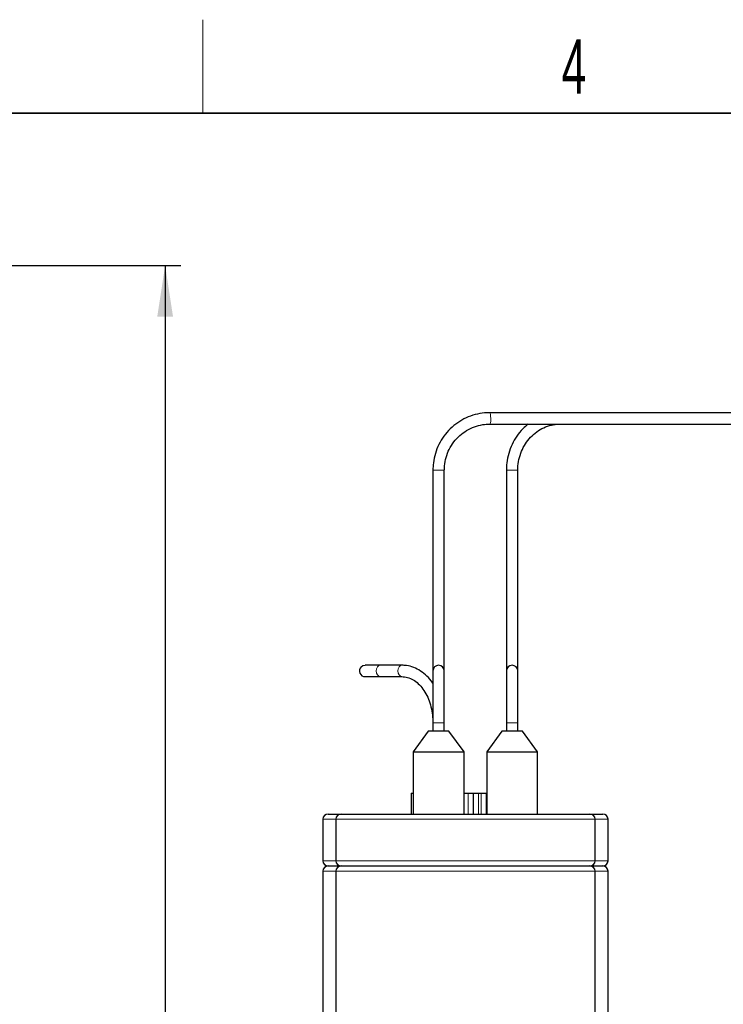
# Model space of a CAD drawing. Header units: millimetres. Extents: x 5 to 418, y 2 to 292.
# Tile 54 of 56: x 157 to 203, y 225 to 288. Entities that reach past the tile are written whole.
import ezdxf

# ---------------------------------------------------------------- set-up
doc = ezdxf.new("R2010")
doc.units = ezdxf.units.MM
doc.layers.add('SLD-0', color=7, linetype='Continuous')
doc.styles.add('SLDTEXTSTYLE0', font='TXT', dxfattribs={"width": 0.605})
doc.dimstyles.new('SLDDIMSTYLE0', dxfattribs={"dimtxt": 3.5, "dimasz": 3.302, "dimexe": 0, "dimexo": 0.0625, "dimgap": 0.875, "dimtad": 1, "dimlfac": 3, "dimrnd": 1e-09, "dimzin": 12, "dimdsep": 46, "dimtxsty": 'SLDTEXTSTYLE0', "dimsah": 1, "dimcen": 0.09, "dimadec": 0, "dimazin": 3, "dimtfac": 1, "dimtofl": 0, "dimtmove": 0, "dimatfit": 3, "dimfxl": 1, "dimfrac": 2, "dimtolj": 1, "dimtzin": 12, "dimarcsym": 0})

# ---------------------------------------------------------------- blocks, each defined once
blk = doc.blocks.new('_D_1')
at = {"layer": 'SLD-0'}
for p, q in [((120.052, 272.707), (167.819, 272.707)), ((166.819, 272.707), (166.819, 171.774)), ((156.819, 171.774), (167.819, 171.774))]:
    blk.add_line(p, q, dxfattribs=at)
for points in [[(166.819, 272.707), (166.311, 269.405), (167.327, 269.405)], [(166.819, 171.774), (167.327, 175.076), (166.311, 175.076)]]:
    blk.add_solid(points, dxfattribs=at)
at = {"layer": 'SLD-0', "insert": (162.307, 216.225), "char_height": 3.5, "attachment_point": 1, "rotation": 90, "style": 'SLDTEXTSTYLE0'}
blk.add_mtext('302,8', dxfattribs=at)

msp = doc.modelspace()

# ---------------------------------------------------------------- linework, layer by layer
at = {"color": 7, "linetype": 'Continuous', "lineweight": 25}
for p, q in [((187.6961, 263.2407), (187.4267, 263.2407)), ((205.2983, 263.2407), (187.6961, 263.2407)), ((187.6961, 262.5073), (205.2983, 262.5073)), ((184.0331, 259.5407), (184.0331, 246.6407)), ((184.7664, 246.6407), (184.7664, 259.5407)), ((184.7677, 243.3073), (184.7677, 259.5407)), ((188.7577, 259.5407), (188.7577, 246.6407)), ((189.4911, 246.6407), (189.4911, 259.5407)), ((180.6514, 247.0073), (179.6751, 247.0073)), ((182.044, 247.0073), (180.6514, 247.0073)), ((179.6751, 246.274), (180.6514, 246.274)), ((180.6514, 246.274), (182.044, 246.274)), ((184.0331, 246.6407), (184.0331, 243.3073)), ((184.7664, 243.3073), (184.7664, 246.6407)), ((188.7577, 246.6407), (188.7577, 243.3073)), ((189.4911, 243.3073), (189.4911, 246.6407)), ((184.0331, 243.3073), (184.0331, 242.774)), ((184.7664, 242.774), (184.7664, 243.3073)), ((184.7677, 242.774), (184.7677, 243.3073)), ((188.7577, 243.3073), (188.7577, 242.774)), ((189.4911, 242.774), (189.4911, 243.3073)), ((183.733, 242.774), (182.7664, 241.4407)), ((185.0664, 242.774), (183.733, 242.774)), ((186.033, 241.4407), (185.0664, 242.774)), ((188.4575, 242.774), (187.4908, 241.4407)), ((189.7908, 242.774), (188.4575, 242.774)), ((190.7575, 241.4407), (189.7908, 242.774)), ((182.7664, 241.4407), (182.7664, 237.4407)), ((182.7664, 241.4407), (184.3997, 241.4407)), ((184.3997, 241.4407), (186.033, 241.4407)), ((186.033, 237.4407), (186.033, 241.4407)), ((187.4908, 241.4407), (187.4908, 237.4407)), ((187.4908, 241.4407), (189.1242, 241.4407)), ((189.1242, 241.4407), (190.7575, 241.4407)), ((190.7575, 237.4407), (190.7575, 241.4407)), ((182.6277, 238.774), (182.6277, 237.4407)), ((182.6277, 238.774), (182.7664, 238.774)), ((186.033, 238.774), (186.2944, 238.774)), ((186.2944, 238.774), (186.6277, 238.774)), ((186.6277, 238.774), (186.6277, 237.4407)), ((186.6277, 238.774), (186.9611, 238.774)), ((186.9611, 238.774), (187.1277, 238.774)), ((187.1277, 238.774), (187.4611, 238.774)), ((187.4611, 238.774), (187.4611, 237.4407)), ((177.2944, 237.4407), (178.1277, 237.4407)), ((178.1277, 237.4407), (186.1277, 237.4407)), ((186.1277, 237.4407), (194.1277, 237.4407)), ((194.1277, 237.4407), (194.9611, 237.4407)), ((176.9611, 237.1073), (176.9611, 234.4407)), ((177.7944, 237.1073), (177.7944, 234.4407)), ((194.4611, 234.4407), (194.4611, 237.1073)), ((195.2944, 234.4407), (195.2944, 237.1073)), ((176.9611, 233.774), (176.9611, 187.4407)), ((177.2944, 234.1073), (178.1277, 234.1073)), ((177.7944, 233.774), (177.7944, 187.4407)), ((178.1277, 234.1073), (186.1277, 234.1073)), ((186.1277, 234.1073), (194.1277, 234.1073)), ((194.1277, 234.1073), (194.9611, 234.1073)), ((194.4611, 187.4407), (194.4611, 233.774)), ((195.2944, 187.4407), (195.2944, 233.774))]:
    msp.add_line(p, q, dxfattribs=at)
at = {"color": 7, "linetype": 'Continuous', "lineweight": 18}
for p, q in [((184.4542, 259.5407), (184.0331, 259.5407)), ((184.7664, 259.5407), (184.4542, 259.5407)), ((184.7677, 259.5407), (184.7672, 259.5407)), ((189.2605, 259.5407), (188.7577, 259.5407)), ((189.4911, 259.5407), (189.2605, 259.5407)), ((184.7664, 243.3073), (184.0331, 243.3073)), ((184.7664, 243.3073), (184.7677, 243.3073)), ((189.4911, 243.3073), (188.7577, 243.3073)), ((186.2944, 238.774), (186.2944, 237.4407)), ((186.9611, 238.774), (186.9611, 237.4407)), ((187.1277, 238.774), (187.1277, 237.4407)), ((177.7944, 237.1073), (176.9611, 237.1073)), ((186.1277, 237.1073), (177.7944, 237.1073)), ((194.4611, 237.1073), (186.1277, 237.1073)), ((195.2944, 237.1073), (194.4611, 237.1073)), ((176.9611, 234.4407), (177.7944, 234.4407)), ((177.7944, 234.4407), (186.1277, 234.4407)), ((186.1277, 234.4407), (194.4611, 234.4407)), ((194.4611, 234.4407), (195.2944, 234.4407)), ((177.7944, 233.774), (176.9611, 233.774)), ((186.1277, 233.774), (177.7944, 233.774)), ((194.4611, 233.774), (186.1277, 233.774)), ((195.2944, 233.774), (194.4611, 233.774))]:
    msp.add_line(p, q, dxfattribs=at)
at = {"color": 7, "linetype": 'Continuous', "lineweight": 18, "flags": 128}
for points in [[(187.7506, 262.874), (187.7464, 263.0143), (187.7346, 263.1333), (187.717, 263.2128), (187.6961, 263.2407), (187.6961, 263.2407)], [(180.6514, 246.274), (180.5521, 246.3019), (180.468, 246.3814), (180.4118, 246.5004), (180.3921, 246.6407), (180.4118, 246.781), (180.468, 246.9)], [(180.468, 246.9), (180.5521, 246.9794), (180.6514, 247.0073)], [(182.0409, 246.274), (181.9448, 246.3019), (181.8607, 246.3814), (181.8045, 246.5004), (181.7848, 246.6407), (181.8045, 246.781), (181.8607, 246.9)], [(181.8607, 246.9), (181.9448, 246.9794), (182.044, 247.0073), (182.0441, 247.0073)]]:
    msp.add_lwpolyline(points, dxfattribs=at)
at = {"color": 7, "linetype": 'Continuous', "lineweight": 25, "flags": 128}
msp.add_lwpolyline([(179.4158, 246.9), (179.5347, 246.9794), (179.6751, 247.0073)], dxfattribs=at)
at = {"color": 7, "linetype": 'Continuous', "lineweight": 18}
msp.add_arc((187.0894, 262.7845), 0.6672, 335.450252, 7.707083, dxfattribs=at)
at = {"color": 7, "linetype": 'Continuous', "lineweight": 25}
for centre, radius, start, end in [((179.6751, 246.6407), 0.3667, 135, 270), ((184.3997, 246.6407), 0.3667, 0, 180), ((189.1244, 246.6407), 0.3667, 0, 180), ((177.2944, 237.1073), 0.3333, 90, 180), ((178.1277, 237.1073), 0.3333, 90, 180), ((194.1277, 237.1073), 0.3333, 0, 90), ((194.9611, 237.1073), 0.3333, 0, 90), ((177.2944, 234.4407), 0.3333, 180, 270), ((178.1277, 234.4407), 0.3333, 180, 270), ((194.1277, 234.4407), 0.3333, 270, 0), ((194.9611, 234.4407), 0.3333, 270, 0), ((177.2944, 233.774), 0.3333, 90, 180), ((178.1277, 233.774), 0.3333, 90, 180), ((194.1277, 233.774), 0.3333, 0, 90), ((194.9611, 233.774), 0.3333, 0, 90)]:
    msp.add_arc(centre, radius, start, end, dxfattribs=at)
for points, knots in [([(187.6961, 263.2407), (187.5823, 263.2375), (187.2626, 263.2284), (186.7427, 263.1305), (186.159, 262.9188), (185.6188, 262.6095), (185.1378, 262.2134), (184.7296, 261.741), (184.4053, 261.2061), (184.1763, 260.6237), (184.0523, 260.0614), (184.0388, 259.6969), (184.0331, 259.5407)], [0, 0, 0, 0, 0.0593685, 0.1667321, 0.2741811, 0.3816375, 0.4891104, 0.5966071, 0.7041316, 0.811685, 0.9192651, 1, 1, 1, 1]), ([(184.7664, 259.5407), (184.769, 259.6329), (184.7767, 259.9111), (184.866, 260.3701), (185.0684, 260.8923), (185.3653, 261.367), (185.7444, 261.7767), (186.1928, 262.1078), (186.6944, 262.3461), (187.203, 262.4842), (187.5416, 262.5001), (187.6961, 262.5073)], [0, 0, 0, 0, 0.059384, 0.1791622, 0.2990712, 0.4189961, 0.5389539, 0.6589586, 0.7790179, 0.8991321, 1, 1, 1, 1]), ([(190.1647, 262.5073), (190.0443, 262.409), (189.769, 262.184), (189.4173, 261.7399), (189.1094, 261.2073), (188.8933, 260.6243), (188.7759, 260.0618), (188.7632, 259.697), (188.7577, 259.5407)], [0, 0, 0, 0, 0.140141, 0.3206472, 0.5014688, 0.682577, 0.8639229, 1, 1, 1, 1]), ([(189.4911, 259.5407), (189.4935, 259.6336), (189.5008, 259.9118), (189.584, 260.3703), (189.7717, 260.8904), (190.0465, 261.3629), (190.3968, 261.7712), (190.8109, 262.1018), (191.2744, 262.341), (191.7505, 262.4829), (192.0702, 262.4996), (192.2194, 262.5073)], [0, 0, 0, 0, 0.059567, 0.1784471, 0.297428, 0.4164492, 0.5355991, 0.6549819, 0.7747014, 0.894827, 1, 1, 1, 1]), ([(184.0331, 245.8355), (184.0225, 245.8533), (183.9149, 246.0356), (183.652, 246.3149), (183.2515, 246.6512), (182.8071, 246.8789), (182.3985, 246.992), (182.1423, 247.0031), (182.044, 247.0073)], [0, 0, 0, 0, 0.02317796, 0.23750286, 0.45099178, 0.66233786, 0.8704313, 1, 1, 1, 1]), ([(182.044, 246.274), (182.1011, 246.2717), (182.2812, 246.2645), (182.582, 246.1786), (182.9338, 245.9747), (183.255, 245.6742), (183.5323, 245.2921), (183.7574, 244.8411), (183.9207, 244.3363), (184.0177, 243.8177), (184.0291, 243.4696), (184.0344, 243.3073)], [0, 0, 0, 0, 0.0584624, 0.1845554, 0.3084191, 0.4286732, 0.5467424, 0.6639381, 0.780907, 0.8978512, 1, 1, 1, 1])]:
    msp.add_open_spline(points, degree=3, knots=knots, dxfattribs=at)
at = {"layer": 'SLD-0', "lineweight": 18}
msp.add_line((169.25, 282.5), (169.25, 288.5), dxfattribs=at)
at = {"layer": 'SLD-0', "lineweight": 35}
msp.add_line((408, 282.5), (26, 282.5), dxfattribs=at)

# ---------------------------------------------------------------- texts
at = {"layer": 'SLD-0', "insert": (193.1027, 287.243), "char_height": 3.5, "attachment_point": 2, "style": 'SLDTEXTSTYLE0'}
msp.add_mtext('4', dxfattribs=at)

# ---------------------------------------------------------------- dimensions: what is measured, and where the dimension line sits
at = {"layer": 'SLD-0'}
dim = msp.add_linear_dim(base=(166.8187, 171.774), p1=(120.052, 272.7073), p2=(156.8187, 171.774), angle=90, dimstyle='SLDDIMSTYLE0', dxfattribs=at)
dim.commit()
dim.dimension.update_dxf_attribs({"geometry": '_D_1', "text_midpoint": (166.8187, 222.2407), "dimtype": 160})

doc.saveas('drawing.dxf')
